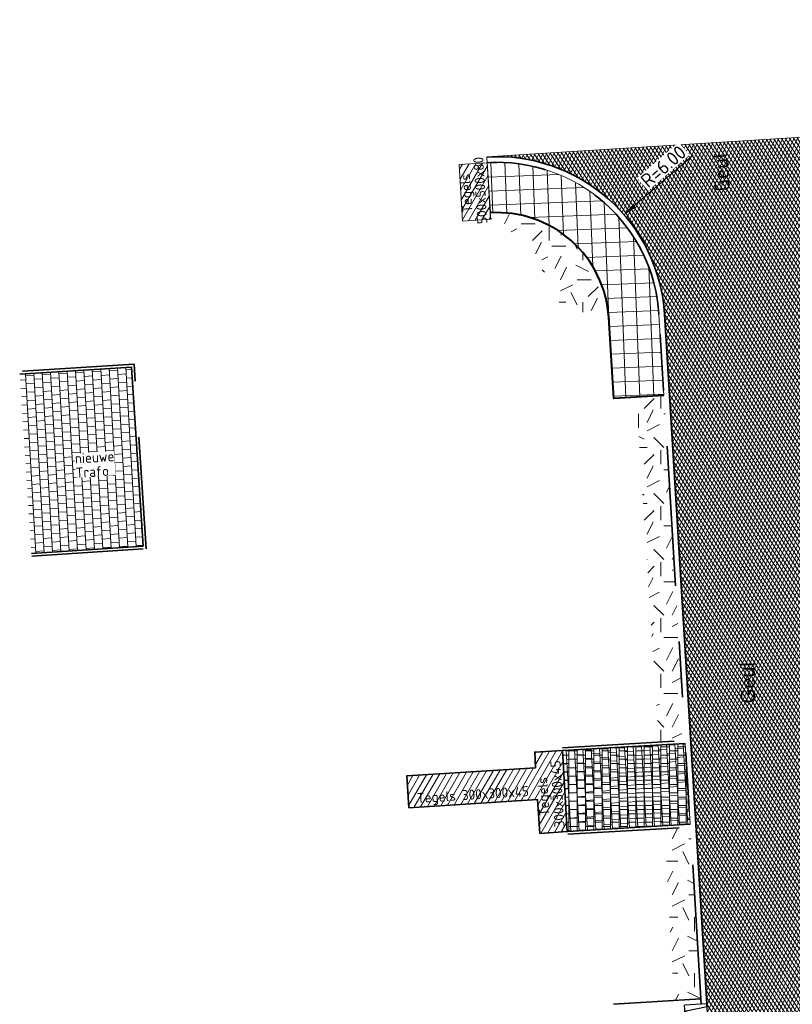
# Model space of a CAD drawing. Header units: metres. Extents: x 162305 to 163132, y 502542 to 502928.
# Tile 112 of 222: x 162336 to 162364, y 502890 to 502925. Entities that reach past the tile are written whole.
import ezdxf

# ---------------------------------------------------------------- set-up
doc = ezdxf.new("R2010")
doc.units = ezdxf.units.M
doc.linetypes.add('VH-OPSLUITBAND-SO', pattern=[10, 4, -2, 2, -2])
doc.linetypes.add('VH-TROTTOIRBAND-SO', pattern=[15, 5, -2, 2, -2, 2, -2])
for name, color, linetype, lineweight in [('N-BH-VH-MATERIAALGRENS-G', 7, 'Continuous', 40), ('N-WB-BANDEN-VOORKANTBAND', 2, 'Continuous', 30), ('N-WE-GR-GRAS-A-200', 62, 'Continuous', 18), ('N-WE-VH-GESLOTENVERHARDING_ASFALT-A-200', 12, 'Continuous', 18), ('N-WE-VH-HERSTRATEN-A-200', 252, 'Continuous', 18), ('N-WE-VH-HERSTRATEN-G', 7, 'Continuous', 35), ('N-WE-VH-KANTOPSLUITING_VOORKANTBAND-G', 50, 'Continuous', 35), ('N-WE-VH-OPENVERHARDING_TEGEL-A', 92, 'Continuous', 18), ('X-XX-AL-LEGENDA-G', 7, 'Continuous', 0), ('X-XX-AL-M', 7, 'Continuous', 18)]:
    doc.layers.add(name, color=color, linetype=linetype, lineweight=lineweight)
for name, color, linetype, lineweight, true_color in [('N-BH-VH-VERHARDING_TEGEL-Grijs', 253, 'Continuous', 13, 0x828282), ('N-WE-VH-KANTOPSLUITING_ELEMENT_INRIT-S', 40, 'Continuous', 25, 0xffbf00), ('N-WE-VH-KANTOPSLUITING_OPSLUITBAND_100X200-G', 150, 'VH-OPSLUITBAND-SO', 35, 0x007fff), ('N-WE-VH-KANTOPSLUITING_TROTTOIRBAND_180X200-G', 6, 'VH-TROTTOIRBAND-SO', 35, 0xff00ff), ('N-WE-VH-VERHARDING_HERSTRATEN-A', 254, 'Continuous', 0, 0xbebebe), ('N-WE-VH-VERHARDING_TEGEL-A', 253, 'Continuous', 13, 0x828282)]:
    doc.layers.add(name, color=color, linetype=linetype, lineweight=lineweight, true_color=true_color)
doc.layers.add('X-XX-AL-HULPLIJN 01-G', color=1, linetype='Continuous', lineweight=18, true_color=0xff0000, plot=False)
doc.styles.add('NLCS-ISO-M200-T25', font='NLCS-ISO.ttf', dxfattribs={"height": 0.5})
doc.styles.add('NLCS-ISO-T18', font='NLCS-ISO.ttf', dxfattribs={"height": 0.0018})
doc.styles.add('StyleArial', font='arial.ttf')
doc.dimstyles.new('NLCS-M200-T25-PIJL_L2_H2', dxfattribs={"dimscale": 0.2, "dimtxt": 2.5, "dimasz": 2.5, "dimexe": 2, "dimexo": 2, "dimgap": 0.7, "dimtad": 1, "dimzin": 0, "dimdsep": 46, "dimtxsty": 'NLCS-ISO-M200-T25', "dimcen": 0, "dimdle": 2, "dimclrd": 256, "dimclre": 256, "dimclrt": 256, "dimazin": 0, "dimtfac": 1, "dimtdec": 3, "dimtofl": 0, "dimtmove": 0, "dimatfit": 3, "dimfxl": 2, "dimfxlon": 1, "dimtfillclr": 256, "dimtolj": 1, "dimtzin": 0, "dimlwd": -1, "dimlwe": -1, "dimarcsym": 0})
pattern_1 = [(59.99999999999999, (0, 0), (-0.1732050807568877, 0.1), [])]
pattern_2 = [(0, (0, 0), (2, 2), [0.5, -1.5]), (0, (1.1, 1.2), (2, 2), [0.5, -1.5]), (90, (0.2, 0.7000000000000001), (-2, 2), [0.5, -1.5]), (90, (1, 1.4), (-2, 2), [0.5, -1.5]), (45, (0.4, 1.4), (0, 2.00000000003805), [0.5, -2.328427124]), (135, (1.1, 0), (-2.00000000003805, 0), [0.5, -2.328427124]), (26.56505119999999, (0.5, 0.6000000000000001), (2.000000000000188, 8.001289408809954e-10), [0.5, -3.972135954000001]), (26.56505119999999, (1.4, 1.6), (2.000000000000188, 8.001289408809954e-10), [0.5, -3.972135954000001]), (63.43494882, (1.4, 0), (1.019972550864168e-10, 2.000000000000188), [0.4999999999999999, -3.972135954]), (63.43494882, (0.5, 0.9), (1.019972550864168e-10, 2.000000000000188), [0.4999999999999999, -3.972135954]), (63.43494882, (1.2, 0.4), (1.019972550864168e-10, 2.000000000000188), [0.4999999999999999, -3.972135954]), (116.5650512, (0, 1.1), (-8.00129740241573e-10, 2.000000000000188), [0.4999999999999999, -3.972135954]), (153.43494882, (0.4, 0.3), (-2.000000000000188, 1.019979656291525e-10), [0.5, -3.972135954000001])]

# ---------------------------------------------------------------- blocks, each defined once
blk = doc.blocks.new('*D79')
at = {"layer": 'Defpoints', "color": 0, "transparency": 16777216}
for p in [(162357.6808942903, 502918.3260229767), (162353.1398732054, 502914.4043999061)]:
    blk.add_point(p, dxfattribs=at)
at = {"layer": 'X-XX-AL-M', "transparency": 16777216}
blk.add_line((162360.1473575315, 502920.4560591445), (162358.059312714, 502918.6528248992), dxfattribs=at)
blk.add_solid([(162358.004845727, 502918.7158946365), (162358.1137797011, 502918.5897551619), (162357.6808942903, 502918.3260229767)], dxfattribs=at)
at = {"layer": 'X-XX-AL-M', "transparency": 16777216, "insert": (162359.0864207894, 502920.05513742), "char_height": 0.5, "attachment_point": 5, "rotation": 40.8138706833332, "style": 'NLCS-ISO-M200-T25', "bg_fill": 3, "box_fill_scale": 1.1, "bg_fill_color": 256, "bg_fill_true_color": 13158600, "bg_fill_transparency": 0}
blk.add_mtext('\\A1;R=6.00', dxfattribs=at)
blk = doc.blocks.new('SVH-INRITELEMENT_180 200_180X800X500_RECHTS')
for p, q in [((0, 0), (0, 0.8)), ((0, 0.8), (0.5, 0.8)), ((0, 0.75), (0.3, 0.75)), ((0.3, 0.7500000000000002), (0.405263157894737, 0)), ((0.5, 0), (0.5, 0.8)), ((0, 0), (0.5, 0))]:
    blk.add_line(p, q)

msp = doc.modelspace()

# ---------------------------------------------------------------- hatches: boundary and pattern name
at = {"layer": 'N-WE-GR-GRAS-A-200'}
h = msp.add_hatch(dxfattribs=at)
h.set_pattern_fill('AGR-GRAS_02-SO', color=256, scale=0.2, style=0, pattern_type=2)
h.set_pattern_definition(pattern_2)
h.paths.add_polyline_path([(162421.5165590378, 502819.7260517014), (162435.0341480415, 502820.5761715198), (162435.1688183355, 502820.4316233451), (162435.3426501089, 502820.2749681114), (162435.552850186, 502820.1206294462), (162435.8967156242, 502819.9441172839), (162436.2277402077, 502819.8405780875), (162436.6488709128, 502819.7886927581), (162442.0138132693, 502820.0949395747), (162442.1810611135, 502820.2103278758), (162442.3248732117, 502817.9525913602), (162445.007909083, 502818.1234939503), (162446.2444226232, 502817.2507322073), (162443.1915292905, 502817.0609060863), (162443.5109028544, 502811.9245559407), (162442.5054510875, 502811.8576059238), (162442.17, 502817.226), (162424.634, 502816.1300000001), (162424.643, 502815.982), (162424.9671399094, 502810.7714661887), (162422.0807124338, 502810.5898051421)])
edge = h.paths.add_edge_path(flags=16)
edge.add_ellipse((162362.043387, 502852.5697739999), major_axis=(-0.002383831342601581, 0.03742427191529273), ratio=0.9992283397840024, start_angle=0, end_angle=360, ccw=False)
edge = h.paths.add_edge_path(flags=16)
edge.add_ellipse((162362.5847170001, 502843.0740939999), major_axis=(-0.002383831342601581, 0.03742427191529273), ratio=0.9992283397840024, start_angle=0, end_angle=360, ccw=False)
edge = h.paths.add_edge_path(flags=16)
edge.add_ellipse((162361.374981, 502862.4700579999), major_axis=(-0.002383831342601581, 0.03742427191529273), ratio=0.9992283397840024, start_angle=0, end_angle=360, ccw=False)
h.paths.add_polyline_path([(162362.2190213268, 502859.5504481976), (162362.3188333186, 502859.5565773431), (162363.5149332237, 502840.0783135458), (162363.4151212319, 502840.0721844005), (162363.4427023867, 502839.6230304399), (162363.5425143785, 502839.6291595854), (162363.6292576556, 502838.2165615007), (162362.8224999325, 502838.1585549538), (162362.7862460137, 502838.484052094), (162362.7876825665, 502838.4841989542), (162362.7580411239, 502838.7741446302), (162362.163, 502845.4909999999), (162360.89836909, 502866.6763346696), (162361.8778000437, 502866.7387219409), (162362.2912521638, 502860.0057313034), (162362.191440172, 502859.9996021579)])
h.paths.add_polyline_path([(162370.3601271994, 502859.1295107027), (162370.1821962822, 502861.9228857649), (162370.463, 502861.9199999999), (162370.486, 502861.4019999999), (162370.7786257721, 502861.4149999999), (162370.814, 502860.8959999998), (162371.3365986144, 502860.9349999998), (162371.387, 502859.961), (162371.777, 502859.9789999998), (162371.7795167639, 502859.2226011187)])
edge = h.paths.add_edge_path(flags=16)
edge.add_ellipse((162389.543764, 502924.3068979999), major_axis=(-0.002385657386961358, 0.03745293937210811), ratio=0.9992283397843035, start_angle=0, end_angle=360, ccw=False)
edge = h.paths.add_edge_path(flags=16)
edge.add_ellipse((162379.964316, 502923.7109299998), major_axis=(-0.002385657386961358, 0.03745293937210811), ratio=0.9992283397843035, start_angle=0, end_angle=360, ccw=False)
h.paths.add_polyline_path([(162371.042, 502923.0409999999), (162371.029, 502923.5469999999), (162371.0223638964, 502923.6548720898), (162398.1123599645, 502925.3046281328), (162398.1452615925, 502924.7643634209)])
edge = h.paths.add_edge_path(flags=16)
edge.add_ellipse((162472.361153, 502871.472719), major_axis=(-0.002385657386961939, 0.03745293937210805), ratio=0.9992283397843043, start_angle=0, end_angle=360, ccw=False)
edge = h.paths.add_edge_path(flags=16)
edge.add_ellipse((162472.2864730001, 502872.403486), major_axis=(-0.002385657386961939, 0.03745293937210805), ratio=0.9992283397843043, start_angle=0, end_angle=360, ccw=False)
edge = h.paths.add_edge_path(flags=16)
edge.add_ellipse((162481.3114880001, 502872.9735409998), major_axis=(-0.002385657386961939, 0.03745293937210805), ratio=0.9992283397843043, start_angle=0, end_angle=360, ccw=False)
edge = h.paths.add_edge_path(flags=16)
edge.add_ellipse((162481.4002010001, 502872.0775119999), major_axis=(-0.002385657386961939, 0.03745293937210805), ratio=0.9992283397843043, start_angle=0, end_angle=360, ccw=False)
edge = h.paths.add_edge_path(flags=16)
edge.add_ellipse((162491.4805440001, 502873.637313), major_axis=(-0.002385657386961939, 0.03745293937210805), ratio=0.9992283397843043, start_angle=0, end_angle=360, ccw=False)
edge = h.paths.add_edge_path()
edge.add_line((162491.6143036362, 502871.717545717), (162490.495948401, 502871.6572610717))
edge.add_line((162490.495948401, 502871.6572610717), (162490.4911206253, 502871.770458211))
edge.add_line((162490.4911206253, 502871.770458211), (162478.1572766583, 502870.9921482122))
edge.add_line((162478.1572766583, 502870.9921482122), (162470.9743753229, 502870.6049558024))
edge.add_line((162470.9743753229, 502870.6049558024), (162470.8563556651, 502872.5000220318))
edge.add_line((162470.8563556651, 502872.5000220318), (162485.6270000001, 502873.4150000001))
edge.add_line((162485.6270000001, 502873.4150000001), (162493.227, 502873.874))
edge.add_line((162493.227, 502873.874), (162492.8458826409, 502880.3916842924))
edge.add_line((162492.8458826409, 502880.3916842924), (162493.9870089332, 502880.4646632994))
edge.add_line((162493.9870089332, 502880.4646632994), (162494.5185704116, 502871.8740994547))
edge.add_line((162494.5185704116, 502871.8740994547), (162491.6457403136, 502871.7192403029))
edge.add_ellipse((162491.6281880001, 502871.7524060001), major_axis=(-0.002385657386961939, 0.03745293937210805), ratio=0.9992283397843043, start_angle=204.2610710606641, end_angle=514.6215030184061)
h.paths.add_polyline_path([(162503.0755587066, 502855.4427169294), (162503.1753678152, 502855.4488928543), (162503.1815437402, 502855.3490837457), (162507.7228581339, 502855.6300883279), (162508.3250288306, 502845.8984091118), (162508.8258166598, 502845.9293965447), (162509.9220368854, 502845.9962164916), (162508.4797209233, 502869.3054814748), (162502.5611213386, 502868.9392541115), (162502.3616388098, 502868.2951169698), (162502.3731368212, 502866.8913389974)])
h.paths.add_polyline_path([(162538.7342247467, 502870.4526310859), (162538.7367962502, 502870.458550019), (162538.7430412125, 502870.4777147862), (162538.7473811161, 502870.496931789), (162538.7498959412, 502870.5159468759), (162538.7507036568, 502870.5345366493), (162538.7498980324, 502870.5531265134), (162538.7473853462, 502870.5721418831), (162538.7430476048, 502870.5913593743), (162538.7368047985, 502870.6105248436), (162538.7286236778, 502870.6293614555), (162538.7222540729, 502870.6408522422), (162538.7033428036, 502870.9382040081), (162537.9507959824, 502870.8903428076), (162537.9680789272, 502870.6185940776), (162537.964609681, 502870.6106081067), (162537.9583653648, 502870.5914438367), (162537.9540258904, 502870.5722273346), (162537.9515112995, 502870.5532127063), (162537.9507036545, 502870.5346233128), (162537.9515092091, 502870.5160338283), (162537.9540216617, 502870.4970189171), (162537.9583589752, 502870.4778019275), (162537.964601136, 502870.4586369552), (162537.9727813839, 502870.4398007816), (162537.9803143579, 502870.4262100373), (162537.9986571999, 502870.137795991), (162538.7512040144, 502870.1856571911)], flags=16)
edge = h.paths.add_edge_path(flags=16)
edge.add_ellipse((162531.9063522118, 502869.9819825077), major_axis=(-0.2500000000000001, 0), ratio=1, start_angle=-146.51130248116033, end_angle=206.7590416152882, ccw=False)
edge.add_line((162532.1148508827, 502870.1199256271), (162532.1295791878, 502870.0945423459))
edge = h.paths.add_edge_path(flags=16)
edge.add_ellipse((162511.918555, 502869.277477), major_axis=(-0.00238565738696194, 0.03745293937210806), ratio=0.9992283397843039, start_angle=0, end_angle=360, ccw=False)
edge = h.paths.add_edge_path(flags=16)
edge.add_ellipse((162522.496849, 502868.4620289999), major_axis=(-0.00238565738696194, 0.03745293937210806), ratio=0.9992283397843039, start_angle=0, end_angle=360, ccw=False)
edge = h.paths.add_edge_path(flags=16)
edge.add_ellipse((162522.447144, 502869.8904319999), major_axis=(-0.00238565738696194, 0.03745293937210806), ratio=0.9992283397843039, start_angle=0, end_angle=360, ccw=False)
edge = h.paths.add_edge_path(flags=16)
edge.add_ellipse((162532.378619, 502869.05672), major_axis=(-0.00238565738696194, 0.03745293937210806), ratio=0.9992283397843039, start_angle=0, end_angle=360, ccw=False)
edge = h.paths.add_edge_path()
edge.add_line((162511.9016605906, 502867.7473060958), (162510.2102112, 502867.6449842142))
edge.add_line((162510.2102112, 502867.6449842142), (162510.1085309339, 502869.3060766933))
edge.add_line((162510.1085309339, 502869.3060766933), (162538.7403474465, 502871.0777381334))
edge.add_line((162538.7403474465, 502871.0777381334), (162538.8441031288, 502869.3771517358))
edge.add_line((162538.8441031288, 502869.3771517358), (162511.9425193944, 502867.7497777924))
edge.add_ellipse((162511.920191, 502867.7799310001), major_axis=(-0.00238565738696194, 0.03745293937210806), ratio=0.9992283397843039, start_angle=212.895373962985, end_angle=506.7391838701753)
edge = h.paths.add_edge_path(flags=16)
edge.add_ellipse((162554.016631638, 502704.4069191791), major_axis=(-0.2500000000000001, 0), ratio=1, start_angle=-19.78060631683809, end_angle=333.4897362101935, ccw=False)
edge.add_line((162553.7813827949, 502704.4915240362), (162553.7929180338, 502704.5185087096))
edge = h.paths.add_edge_path()
edge.add_ellipse((162551.4431023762, 502714.7606002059), major_axis=(-0.5786424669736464, 0), ratio=1, start_angle=88.32756619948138, end_angle=98.42476321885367)
edge.add_line((162551.5278796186, 502714.1882018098), (162556.303, 502714.513))
edge.add_line((162556.303, 502714.513), (162556.577, 502710.1250000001))
edge.add_line((162556.577, 502710.1250000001), (162556.776, 502710.137))
edge.add_line((162556.776, 502710.137), (162556.8456714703, 502709.2360332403))
edge.add_line((162556.8456714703, 502709.2360332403), (162552.7317102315, 502708.9739843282))
edge.add_line((162552.7317102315, 502708.9739843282), (162552.9859847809, 502704.982074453))
edge.add_line((162552.9859847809, 502704.982074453), (162557.1540978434, 502705.2475726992))
edge.add_line((162557.1540978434, 502705.2475726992), (162557.1710000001, 502705.029))
edge.add_line((162557.1710000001, 502705.029), (162577.095, 502706.273))
edge.add_line((162577.095, 502706.273), (162577.2190000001, 502706.8259999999))
edge.add_line((162577.2190000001, 502706.8259999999), (162577.3048540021, 502705.3783479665))
edge.add_line((162577.3048540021, 502705.3783479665), (162549.7918656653, 502703.6927452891))
edge.add_line((162549.7918656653, 502703.6927452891), (162549.1598177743, 502713.8137040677))
edge.add_line((162549.1598177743, 502713.8137040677), (162549.361875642, 502713.8262496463))
edge.add_line((162549.361875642, 502713.8262496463), (162549.3556780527, 502713.9260674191))
edge.add_line((162549.3556780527, 502713.9260674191), (162550.2635827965, 502713.9824417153))
edge.add_ellipse((162550.2202014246, 502714.6810961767), major_axis=(-0.7000000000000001, 0), ratio=1, start_angle=93.55309047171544, end_angle=128.9931781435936)
edge.add_line((162550.6606609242, 502714.1370415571), (162551.426214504, 502714.1822042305))
edge = h.paths.add_edge_path(flags=16)
edge.add_ellipse((162508.182291, 502708.9626890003), major_axis=(-0.002385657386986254, 0.03745293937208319), ratio=0.9992283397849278, start_angle=0, end_angle=360, ccw=False)
edge = h.paths.add_edge_path(flags=16)
edge.add_ellipse((162498.418432, 502708.1386420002), major_axis=(-0.002385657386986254, 0.03745293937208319), ratio=0.9992283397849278, start_angle=0, end_angle=360, ccw=False)
edge = h.paths.add_edge_path(flags=16)
edge.add_ellipse((162487.92888, 502707.676082), major_axis=(-0.002385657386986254, 0.03745293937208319), ratio=0.9992283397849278, start_angle=0, end_angle=360, ccw=False)
edge = h.paths.add_edge_path(flags=16)
edge.add_ellipse((162478.21442, 502707.1048410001), major_axis=(-0.002385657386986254, 0.03745293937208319), ratio=0.9992283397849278, start_angle=0, end_angle=360, ccw=False)
h.paths.add_polyline_path([(162476.6849999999, 502707.0870000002), (162505.879, 502708.9120000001), (162539.79, 502710.978), (162539.8512384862, 502709.9872224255), (162476.7460532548, 502706.0992192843)])
edge = h.paths.add_edge_path(flags=16)
edge.add_ellipse((162395.834261, 502721.3618740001), major_axis=(-0.002383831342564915, 0.03742427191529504), ratio=0.999228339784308, start_angle=0, end_angle=360, ccw=False)
edge = h.paths.add_edge_path(flags=16)
edge.add_ellipse((162396.470102, 502711.1848960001), major_axis=(-0.002383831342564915, 0.03742427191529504), ratio=0.999228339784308, start_angle=0, end_angle=360, ccw=False)
edge = h.paths.add_edge_path()
edge.add_line((162395.3827017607, 502731.7149209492), (162396.765, 502708.907))
edge.add_line((162396.765, 502708.907), (162397.0362159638, 502704.3002450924))
edge.add_line((162397.0362159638, 502704.3002450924), (162396.2952306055, 502704.2557530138))
edge.add_line((162396.2952306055, 502704.2557530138), (162395.7976409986, 502704.6969723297))
edge.add_line((162395.7976409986, 502704.6969723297), (162394.0179850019, 502733.9348903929))
edge.add_line((162394.0179850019, 502733.9348903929), (162394.9004865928, 502734.9337845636))
edge.add_line((162394.9004865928, 502734.9337845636), (162395.1865293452, 502734.9517658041))
edge.add_line((162395.1865293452, 502734.9517658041), (162395.3786342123, 502731.7820354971))
edge.add_ellipse((162395.364097, 502731.7474740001), major_axis=(-0.002383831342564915, 0.03742427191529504), ratio=0.999228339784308, start_angle=333.5251489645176, end_angle=566.1216927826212)
edge = h.paths.add_edge_path(flags=16)
edge.add_ellipse((162599.331135, 502707.3641609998), major_axis=(-0.002385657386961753, 0.03745293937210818), ratio=0.9992283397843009, start_angle=0, end_angle=360, ccw=False)
edge = h.paths.add_edge_path(flags=16)
edge.add_ellipse((162589.564927, 502706.8229459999), major_axis=(-0.002385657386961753, 0.03745293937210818), ratio=0.9992283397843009, start_angle=0, end_angle=360, ccw=False)
edge = h.paths.add_edge_path()
edge.add_ellipse((162583.9606018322, 502706.2395809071), major_axis=(-0.25, 0), ratio=1, start_angle=93.48921757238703, end_angle=273.4892176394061)
edge.add_line((162583.9453866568, 502706.4891174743), (162583.9425624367, 502706.5354361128))
edge.add_line((162583.9425624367, 502706.5354361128), (162608.977, 502708.0619999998))
edge.add_line((162608.977, 502708.0619999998), (162609.0222481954, 502707.3215365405))
edge.add_line((162609.0222481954, 502707.3215365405), (162583.9881483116, 502705.7878047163))
edge.add_line((162583.9881483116, 502705.7878047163), (162583.9758170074, 502705.9900443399))
edge = h.paths.add_edge_path(flags=16)
edge.add_ellipse((162616.1438289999, 502666.5185710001), major_axis=(-0.002383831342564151, 0.03742427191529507), ratio=0.9992283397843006, start_angle=0, end_angle=360, ccw=False)
edge = h.paths.add_edge_path(flags=16)
edge.add_ellipse((162615.418174, 502676.4011740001), major_axis=(-0.002383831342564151, 0.03742427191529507), ratio=0.9992283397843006, start_angle=0, end_angle=360, ccw=False)
edge = h.paths.add_edge_path()
edge.add_ellipse((162615.4285143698, 502664.8072041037), major_axis=(-0.25, 0), ratio=1, start_angle=33.48920055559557, end_angle=333.4892346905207)
edge.add_line((162615.2048017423, 502664.9187955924), (162615.1525454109, 502664.9448619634))
edge.add_line((162615.1525454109, 502664.9448619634), (162613.958497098, 502684.041838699))
edge.add_line((162613.958497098, 502684.041838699), (162615.1414976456, 502684.115805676))
edge.add_line((162615.1414976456, 502684.115805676), (162615.159, 502683.7990000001))
edge.add_line((162615.159, 502683.7990000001), (162616.3066053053, 502665.5481842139))
edge.add_line((162616.3066053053, 502665.5481842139), (162616.3033225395, 502665.5336481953))
edge.add_line((162616.3033225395, 502665.5336481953), (162616.3008077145, 502665.514633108))
edge.add_line((162616.3008077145, 502665.514633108), (162616.2999999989, 502665.4960433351))
edge.add_line((162616.2999999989, 502665.4960433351), (162616.3008056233, 502665.4774534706))
edge.add_line((162616.3008056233, 502665.4774534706), (162616.3033183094, 502665.4584381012))
edge.add_line((162616.3033183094, 502665.4584381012), (162616.3076560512, 502665.4392206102))
edge.add_line((162616.3076560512, 502665.4392206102), (162616.3138988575, 502665.4200551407))
edge.add_line((162616.3138988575, 502665.4200551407), (162616.314791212, 502665.4180005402))
edge.add_line((162616.314791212, 502665.4180005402), (162616.722, 502658.942))
edge.add_line((162616.722, 502658.942), (162615.5333526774, 502658.8544320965))
edge.add_line((162615.5333526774, 502658.8544320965), (162615.1717733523, 502664.6373404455))
edge.add_line((162615.1717733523, 502664.6373404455), (162615.2200169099, 502664.6692591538))
h.paths.add_polyline_path([(162613.8066207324, 502655.3830135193), (162613.5983157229, 502658.7118775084), (162613.6383711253, 502658.7148283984), (162613.9336933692, 502653.9916007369), (162582.143659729, 502652.0176703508), (162582.0627495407, 502653.3171170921)])
h.paths.add_polyline_path([(162630.4243863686, 502647.5564365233), (162630.6988101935, 502642.625785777), (162628.400261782, 502642.4938657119), (162627.7770362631, 502642.4580970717), (162627.7860277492, 502642.2775601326), (162603.4329293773, 502640.7654094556), (162603.1143130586, 502645.8967066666), (162602.0771908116, 502645.8411463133), (162602.1052835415, 502645.3920240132), (162602.140627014, 502645.3942347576), (162602.4673671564, 502640.0490361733), (162633.8554516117, 502641.9628847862), (162634.1446303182, 502641.9819357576), (162633.8808725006, 502644.367061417), (162633.7172807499, 502644.9995907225), (162633.3784737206, 502645.7268571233), (162632.876258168, 502646.363503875), (162632.2858631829, 502646.8539192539), (162631.6236958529, 502647.2106270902)])
edge = h.paths.add_edge_path(flags=16)
edge.add_ellipse((162567.844551, 502652.1996749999), major_axis=(-0.002385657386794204, 0.03745293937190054), ratio=0.9992283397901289, start_angle=0, end_angle=360, ccw=False)
edge = h.paths.add_edge_path()
edge.add_line((162548.0456737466, 502650.7682154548), (162548.0302749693, 502651.0150177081))
edge.add_line((162548.0302749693, 502651.0150177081), (162549.486, 502651.1087671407))
edge.add_line((162549.486, 502651.1087671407), (162549.486, 502650.5171653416))
edge.add_line((162549.486, 502650.5171653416), (162550.286, 502650.5171653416))
edge.add_line((162550.286, 502650.5171653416), (162550.286, 502651.1602875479))
edge.add_line((162550.286, 502651.1602875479), (162558.5596133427, 502651.6931124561))
edge.add_ellipse((162558.586846, 502651.7189099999), major_axis=(-0.002385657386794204, 0.03745293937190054), ratio=0.9992283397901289, start_angle=129.7834060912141, end_angle=230.2967654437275)
edge.add_line((162558.6171626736, 502651.6968186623), (162573.8774278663, 502652.679587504))
edge.add_line((162573.8774278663, 502652.679587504), (162573.9442433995, 502651.6087087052))
edge.add_line((162573.9442433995, 502651.6087087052), (162548.0933813, 502650.003587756))
edge.add_line((162548.0933813, 502650.003587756), (162548.0496484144, 502650.7045118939))
edge.add_ellipse((162548.027968, 502650.7351350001), major_axis=(-0.002385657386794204, 0.03745293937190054), ratio=0.9992283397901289, start_angle=211.6726546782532, end_angle=328.1783617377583)
edge = h.paths.add_edge_path(flags=16)
edge.add_ellipse((162430.664854, 502659.8648859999), major_axis=(-0.002385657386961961, 0.03745293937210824), ratio=0.999228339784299, start_angle=0, end_angle=360, ccw=False)
edge = h.paths.add_edge_path(flags=16)
edge.add_ellipse((162420.419076, 502659.6422339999), major_axis=(-0.002385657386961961, 0.03745293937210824), ratio=0.999228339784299, start_angle=0, end_angle=360, ccw=False)
edge = h.paths.add_edge_path(flags=16)
edge.add_ellipse((162411.255758, 502659.1550639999), major_axis=(-0.002385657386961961, 0.03745293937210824), ratio=0.999228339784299, start_angle=0, end_angle=360, ccw=False)
h.paths.add_polyline_path([(162435.5066193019, 502661.0433013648), (162435.3233302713, 502659.8573135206), (162409.6329158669, 502658.2621252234), (162409.5620526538, 502659.4211363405), (162417.3110000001, 502659.9086496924), (162417.3110000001, 502659.5641653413), (162418.1110000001, 502659.5641653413), (162418.1110000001, 502659.9623525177)])
edge = h.paths.add_edge_path()
edge.add_arc((162406.536, 502665.135), 0.2500000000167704, 314.1360549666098, 386.7590416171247)
edge.add_line((162406.759226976, 502665.2475598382), (162406.7444974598, 502665.27294495))
edge.add_arc((162406.5359999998, 502665.135), 0.2500000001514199, 33.48920055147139, 53.15212306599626)
edge.add_line((162406.685923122, 502665.3350576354), (162405.617, 502682.119))
edge.add_line((162405.617, 502682.119), (162404.587, 502699.361))
edge.add_line((162404.587, 502699.361), (162405.1143578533, 502699.3935952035))
edge.add_line((162405.1143578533, 502699.3935952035), (162407.5658656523, 502659.2976883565))
edge.add_line((162407.5658656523, 502659.2976883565), (162407.0728233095, 502659.2672141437))
edge.add_line((162407.0728233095, 502659.2672141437), (162407.068, 502659.3430000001))
edge.add_line((162407.068, 502659.3430000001), (162407.062, 502659.4299999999))
edge.add_line((162407.062, 502659.4299999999), (162406.7100911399, 502664.9555779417))
h.paths.add_polyline_path([(162384.1750049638, 502626.9891315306), (162385.0461632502, 502626.5921299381), (162372.824584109, 502599.0138271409), (162371.3350000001, 502595.4950000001), (162370.7215316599, 502593.4947695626), (162370.3940593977, 502591.742593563), (162370.27, 502590.8190000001), (162370.22, 502589.0400000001), (162370.38, 502587.0300000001), (162370.565, 502585.909), (162371.415, 502583.295), (162372.1925058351, 502581.7065360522), (162370.9084498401, 502584.3298946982), (162369.965918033, 502586.8058962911), (162369.7468094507, 502588.0398939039), (162369.6159284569, 502589.5431637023), (162369.6091660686, 502591.0279743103), (162369.7646776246, 502592.5846402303), (162370.1565436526, 502594.4288020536), (162370.7452851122, 502596.21519706), (162373.7388263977, 502603.1545829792), (162382.0728048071, 502622.3892297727), (162383.9823001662, 502627.0156439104)])
h.paths.add_polyline_path([(162633.5463762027, 502600.5126540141), (162633.8283551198, 502595.9714000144), (162634.9231162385, 502596.039376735), (162635.3607743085, 502596.0881576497), (162635.8073451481, 502596.2543479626), (162636.1271517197, 502596.4813361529), (162636.3947428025, 502596.7820698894), (162636.6092821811, 502597.1852952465), (162636.6796266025, 502597.5214881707), (162636.6916618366, 502597.8519463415), (162636.4580000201, 502601.6318122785), (162636.458, 502601.6900000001), (162604.9018155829, 502599.7525513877), (162604.8522315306, 502599.7495070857), (162605.1491306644, 502595.6509770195), (162605.3252974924, 502595.0911310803), (162605.5291921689, 502594.7712351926), (162606.0306337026, 502594.3268080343), (162606.4894983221, 502594.1006345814), (162606.9796067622, 502594.0141961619), (162607.3978853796, 502594.0296818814), (162607.3792933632, 502594.3291052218), (162607.4791011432, 502594.3353025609), (162607.1971222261, 502598.8765565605)])
h = msp.add_hatch(dxfattribs=at)
h.set_pattern_fill('AGR-GRAS_02-SO', color=256, scale=0.2, style=0, pattern_type=2)
h.set_pattern_definition(pattern_2)
h.paths.add_polyline_path([(162352.8996991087, 502918.3971829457, -0.3959954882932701), (162357.1098110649, 502914.8938826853), (162355.84, 502914.8179999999), (162355.311, 502915.238), (162355.269, 502916.3059999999), (162354.754, 502916.2639999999), (162354.736, 502916.73), (162353.128, 502918.1819999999), (162352.9142642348, 502918.1680165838)])
h = msp.add_hatch(dxfattribs=at)
h.set_pattern_fill('AGR-GRAS_02-SO', color=256, scale=0.2, style=0, pattern_type=2)
h.set_pattern_definition(pattern_2)
h.paths.add_polyline_path([(162359.737577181, 502899.9603031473), (162359.7650144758, 502899.5134919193), (162358.92111543, 502899.4642578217), (162358.875, 502900.171), (162358.1146299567, 502911.8044217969), (162359.1067139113, 502911.8653426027), (162359.8373891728, 502899.9664322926)])
edge = h.paths.add_edge_path(flags=16)
edge.add_ellipse((162358.992222, 502902.520797), major_axis=(-0.002383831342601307, 0.03742427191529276), ratio=0.9992283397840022, start_angle=0, end_angle=360)
h = msp.add_hatch(dxfattribs=at)
h.set_pattern_fill('AGR-GRAS_02-SO', color=256, scale=0.2, style=0, pattern_type=2)
h.set_pattern_definition(pattern_2)
h.paths.add_polyline_path([(162360.054849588, 502896.4251300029), (162360.4319006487, 502890.2849238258), (162359.4680827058, 502890.2257387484), (162359.46, 502890.357), (162359.173, 502895.6039999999), (162359.1229681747, 502896.3707629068)])
edge = h.paths.add_edge_path(flags=16)
edge.add_ellipse((162359.4171779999, 502893.4570350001), major_axis=(-0.002383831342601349, 0.03742427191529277), ratio=0.9992283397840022, start_angle=0, end_angle=360)
at = {"layer": 'N-WE-VH-GESLOTENVERHARDING_ASFALT-A-200', "true_color": 0x656565}
h = msp.add_hatch(dxfattribs=at)
h.set_pattern_fill('AVH-ASFALT_LAAG1-SOD', color=251, scale=0.2, angle=3.513944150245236, pattern_type=2)
h.set_pattern_definition([(63.51394415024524, (0, 0), (-0.107405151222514, 0.05351759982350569), []), (123.5139441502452, (0, 0), (-0.1000501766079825, -0.06625678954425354), [])])
edge = h.paths.add_edge_path()
edge.add_line((162363.9110487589, 502836.890743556), (162369.700144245, 502837.2462339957))
edge.add_line((162369.700144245, 502837.2462339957), (162364.6579749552, 502919.3570201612))
edge.add_arc((162370.7295285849, 502919.7298554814), 6.082990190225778, 166.4446100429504, 183.5139441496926, ccw=False)
edge.add_line((162364.8159874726, 502921.1556188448), (162352.7725622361, 502920.3975428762))
edge.add_arc((162353.1325847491, 502914.4008471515), 6.007493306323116, 3.543503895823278, 93.43573214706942, ccw=False)
edge.add_line((162359.1285926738, 502914.7721486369), (162363.9110487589, 502836.890743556))
at = {"layer": 'N-WE-VH-HERSTRATEN-A-200'}
h = msp.add_hatch(dxfattribs=at)
h.set_pattern_fill('AVH-HERSTRATEN-SO', color=256, scale=0.2, style=0, pattern_type=2)
h.set_pattern_definition(pattern_1)
h.paths.add_polyline_path([(162352.9019865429, 502918.1672133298), (162351.9040949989, 502918.1019274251), (162351.7859771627, 502920.1265309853), (162352.7844196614, 502920.1823732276)], flags=0)
h = msp.add_hatch(dxfattribs=at)
h.set_pattern_fill('AVH-HERSTRATEN-SO', color=256, scale=0.2, style=0, pattern_type=2)
h.set_pattern_definition(pattern_1)
h.paths.add_polyline_path([(162355.4798695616, 502899.1633213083), (162355.6484770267, 502896.2712883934), (162354.6606870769, 502896.197475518), (162354.5866626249, 502897.4112012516), (162349.9799787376, 502897.1177671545), (162349.9075677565, 502898.2545624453), (162354.5173182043, 502898.5481918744), (162354.4833476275, 502899.105183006)])
at = {"layer": 'N-WE-VH-OPENVERHARDING_TEGEL-A'}
h = msp.add_hatch(dxfattribs=at)
h.set_pattern_fill('AVH-TEGEL_500X500_BLOK', color=256, angle=182.2520443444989, pattern_type=2)
h.set_pattern_definition([(182.2520443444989, (0, 0), (0.01964773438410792, -0.4996138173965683), []), (272.2520443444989, (0, 0), (0.4996138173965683, 0.01964773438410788), [])])
edge = h.paths.add_edge_path()
edge.add_line((162357.3100980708, 502911.7550179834), (162359.1067139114, 502911.8653426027))
edge.add_line((162359.1067139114, 502911.8653426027), (162358.9289686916, 502914.7598903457))
edge.add_arc((162353.1398732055, 502914.4043999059), 5.800000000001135, 3.513944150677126, 93.51394415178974)
edge.add_line((162352.7843827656, 502920.1934953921), (162352.8996991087, 502918.3971829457))
edge.add_arc((162353.1290957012, 502914.3715446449), 4.032168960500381, -3.261410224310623, 93.26141022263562, ccw=False)
edge.add_line((162357.154734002, 502914.1421480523), (162357.3100980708, 502911.7550179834))
at = {"layer": 'N-WE-VH-OPENVERHARDING_TEGEL-A', "true_color": 0x333333}
h = msp.add_hatch(dxfattribs=at)
h.set_pattern_fill('AVH-TEGEL_300X300_HALFST', color=250, angle=3.34, pattern_type=2)
h.set_pattern_definition([(3.34, (0, 0), (0.2907512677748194, 0.1672235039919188), [0.3, -0.3]), (93.33999999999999, (0, 0), (-0.299490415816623, -0.01747829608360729), [])])
h.paths.add_polyline_path([(162336.4825995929, 502906.2145527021), (162340.4740792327, 502906.4754938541), (162340.0552686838, 502912.8818186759), (162336.063789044, 502912.620877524)])
h = msp.add_hatch(dxfattribs=at)
h.set_pattern_fill('AVH-TEGEL_300X300_HALFST', color=250, pattern_type=2)
h.set_pattern_definition([(0, (500, 0), (0.3, 0.15), [0.3, -0.3]), (90, (500, 0), (-0.3, 1.83697019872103e-17), [])])
h.paths.add_polyline_path([(162355.4816535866, 502899.1634253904), (162359.8709743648, 502899.4195037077), (162360.0487204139, 502896.5249424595), (162355.6581502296, 502896.2687912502), (162355.658, 502896.2719999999), (162355.6579547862, 502896.2719966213)])
h = msp.add_hatch(dxfattribs=at)
h.set_pattern_fill('AVH-TEGEL_300X300_HALFST', color=250, angle=3.339868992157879, pattern_type=2)
h.set_pattern_definition([(3.339868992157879, (0, 0), (0.2907516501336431, 0.1672228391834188), [0.3, -0.3]), (93.33986899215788, (0, 0), (-0.299490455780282, -0.01747761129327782), [])])
h.paths.add_polyline_path([(162355.4816535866, 502899.1634253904), (162359.8709743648, 502899.4195037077), (162360.0487204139, 502896.5249424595), (162355.6581502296, 502896.2687912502), (162355.658, 502896.2719999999), (162355.6579547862, 502896.2719966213)])

# ---------------------------------------------------------------- linework, layer by layer
at = {"layer": 'N-BH-VH-MATERIAALGRENS-G', "flags": 128}
msp.add_lwpolyline([(162359.1067139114, 502911.8653426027), (162357.3100980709, 502911.7550179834), (162357.132352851, 502914.6495657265)], dxfattribs=at)
at = {"layer": 'N-BH-VH-MATERIAALGRENS-G'}
msp.add_arc((162353.1398732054, 502914.404399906), 3.999999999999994, 3.513944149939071, 93.51394415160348, dxfattribs=at)
at = {"layer": 'N-BH-VH-VERHARDING_TEGEL-Grijs', "flags": 128}
msp.add_lwpolyline([(162355.4816535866, 502899.1634253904), (162359.8709743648, 502899.4195037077), (162360.0487204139, 502896.5249424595), (162355.6581502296, 502896.2687912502), (162355.658, 502896.2719999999), (162355.6579547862, 502896.2719966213), (162355.4816535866, 502899.1634253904)], dxfattribs=at)
at = {"layer": 'N-WB-BANDEN-VOORKANTBAND', "flags": 128}
msp.add_lwpolyline([(162336.4825995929, 502906.2145527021), (162340.4740792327, 502906.4754938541), (162340.0552686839, 502912.8818186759), (162336.063789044, 502912.620877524)], dxfattribs=at)
at = {"layer": 'N-WE-VH-HERSTRATEN-G'}
msp.add_lwpolyline([(162355.4798695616, 502899.1633213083), (162355.6484770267, 502896.2712883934), (162354.6606870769, 502896.197475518), (162354.5866626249, 502897.4112012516), (162349.9799787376, 502897.1177671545), (162349.9075677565, 502898.2545624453), (162354.5173182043, 502898.5481918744), (162354.4833476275, 502899.105183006), (162355.4798695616, 502899.1633213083)], close=True, dxfattribs=at)
at = {"layer": 'N-WE-VH-KANTOPSLUITING_OPSLUITBAND_100X200-G'}
for p, q in [((162355.4755674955, 502899.2632403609), (162359.8648451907, 502899.5193161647)), ((162355.6628272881, 502896.1688940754), (162360.054849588, 502896.4251300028))]:
    msp.add_line(p, q, dxfattribs=at)
msp.add_lwpolyline([(162336.4891231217, 502906.1147657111), (162340.5803897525, 502906.3822303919), (162340.1485321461, 502912.9881291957), (162336.0572655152, 502912.720664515)], dxfattribs=at)
at = {"layer": 'N-WE-VH-KANTOPSLUITING_TROTTOIRBAND_180X200-G'}
msp.add_lwpolyline([(162360.4440122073, 502890.0876893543), (162358.9289686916, 502914.7598903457, 0.4142135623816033), (162352.7843827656, 502920.1934953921)], format="xyb", dxfattribs=at)
at = {"layer": 'N-WE-VH-KANTOPSLUITING_VOORKANTBAND-G'}
for p, q in [((162355.4816535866, 502899.1634253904), (162359.8709743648, 502899.4195037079)), ((162355.6581502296, 502896.2687912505), (162360.0487204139, 502896.5249424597)), ((162360.4319006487, 502890.2849238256), (162357.3036598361, 502890.0928282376))]:
    msp.add_line(p, q, dxfattribs=at)
msp.add_lwpolyline([(162360.643782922, 502890.0975581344), (162359.1285926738, 502914.7721486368, 0.4142135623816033), (162352.7721244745, 502920.3931193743)], format="xyb", dxfattribs=at)
msp.add_lwpolyline([(162336.063789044, 502912.620877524), (162340.0552686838, 502912.8818186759), (162340.4740792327, 502906.4754938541), (162336.4825995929, 502906.2145527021)], dxfattribs=at)
at = {"layer": 'N-WE-VH-VERHARDING_HERSTRATEN-A', "flags": 128}
msp.add_lwpolyline([(162352.9019865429, 502918.1672133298), (162351.9040949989, 502918.1019274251), (162351.7859771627, 502920.1265309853), (162352.7844196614, 502920.1823732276), (162352.9019865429, 502918.1672133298)], dxfattribs=at)
at = {"layer": 'N-WE-VH-VERHARDING_TEGEL-A', "ltscale": 5}
msp.add_line((162352.7721244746, 502920.3931193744), (162352.9034984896, 502918.2385191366), dxfattribs=at)
at = {"layer": 'X-XX-AL-HULPLIJN 01-G', "flags": 128}
for points in [[(162363.9110487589, 502836.890743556), (162369.700144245, 502837.2462339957), (162364.6579749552, 502919.3570201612, -0.07461704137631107), (162364.8159874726, 502921.1556188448), (162352.7725622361, 502920.3975428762, -0.4136627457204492), (162359.1285926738, 502914.7721486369)], [(162357.3100980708, 502911.7550179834), (162359.1067139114, 502911.8653426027), (162358.9289686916, 502914.7598903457, 0.4142135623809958), (162352.7843827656, 502920.1934953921), (162352.8996991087, 502918.3971829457, -0.4479649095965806), (162357.154734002, 502914.1421480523)]]:
    msp.add_lwpolyline(points, format="xyb", close=True, dxfattribs=at)

# ---------------------------------------------------------------- block references
at = {"layer": 'N-WE-VH-KANTOPSLUITING_ELEMENT_INRIT-S', "rotation": 93.51394413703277}
msp.add_blockref('SVH-INRITELEMENT_180 200_180X800X500_RECHTS', (162360.6742819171, 502889.6008876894), dxfattribs=at)

# ---------------------------------------------------------------- texts
at = {"layer": 'X-XX-AL-LEGENDA-G', "color": 7, "linetype": 'Continuous', "lineweight": 0}
for s, insert, char_height, attachment_point, rotation, line_spacing_factor, style in [('  Tegels\\P500x500x80', (162352.7925722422, 502918.009850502), 0.36, 7, 93.636656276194, 0.85, 'NLCS-ISO-T18'), ('Geul', (162361.466111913, 502919.180498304), 0.5400000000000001, 7, 94.21675749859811, 0.85, 'NLCS-ISO-T18'), ('Geul', (162362.1108798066, 502901.5812619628), 0.5, 5, 90.03690119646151, 0.8, 'StyleArial'), ('  Tegels\\P300x300x45', (162355.5521556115, 502896.4277728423), 0.36, 7, 93.636656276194, 0.85, 'NLCS-ISO-T18'), ('  Tegels 300x300x45', (162349.8548270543, 502897.1460310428), 0.36, 7, 3.6366562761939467, 0.85, 'NLCS-ISO-T18')]:
    msp.add_mtext(s, dxfattribs=dict(at, insert=insert, char_height=char_height, attachment_point=attachment_point, rotation=rotation, line_spacing_factor=line_spacing_factor, style=style))

# ---------------------------------------------------------------- next in the draw order: texts
at = {"layer": 'X-XX-AL-LEGENDA-G', "color": 7, "linetype": 'Continuous', "lineweight": 0, "insert": (162338.0777800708, 502908.9177102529), "char_height": 0.3599999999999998, "attachment_point": 7, "rotation": 3.6366562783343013, "line_spacing_factor": 0.85, "style": 'NLCS-ISO-T18', "bg_fill": 3, "box_fill_scale": 1, "bg_fill_color": 256, "bg_fill_transparency": 0}
msp.add_mtext('nieuwe\\PTrafo', dxfattribs=at)

# ---------------------------------------------------------------- next in the draw order: dimensions: what is measured, and where the dimension line sits
at = {"layer": 'X-XX-AL-M'}
dim = msp.add_radius_dim(center=(162353.1398732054, 502914.4043999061), mpoint=(162357.6808942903, 502918.3260229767), dimstyle='NLCS-M200-T25-PIJL_L2_H2', override={"dimpost": 'R=<>', "dimtfill": 1}, dxfattribs=at)
dim.commit()
dim.dimension.update_dxf_attribs({"geometry": '*D79', "text_midpoint": (162359.341326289, 502919.7599710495), "dimtype": 164})

doc.saveas('drawing.dxf')
